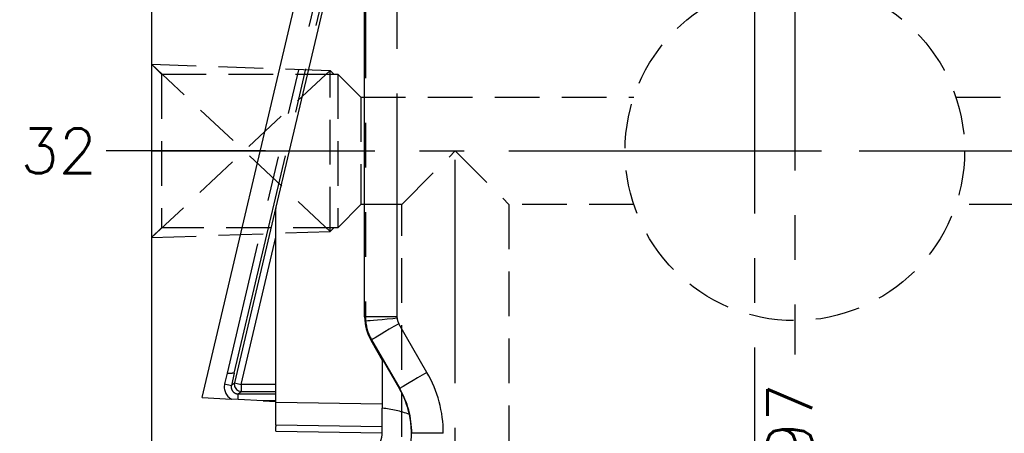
# Model space of a CAD drawing. Extents: x 2651 to 11825, y -3833 to 1075.
# Tile 47 of 256: x 4263 to 4318, y -3568 to -3545. Entities that reach past the tile are written whole.
import ezdxf

# ---------------------------------------------------------------- set-up
doc = ezdxf.new("R2010")
doc.units = 0
doc.header["$LTSCALE"] = 10
for name, pattern in [('CENTER', [2, 1.25, -0.25, 0.25, -0.25]), ('HIDDEN', [0.375, 0.25, -0.125]), ('PHANTOM', [2.5, 1.25, -0.25, 0.25, -0.25, 0.25, -0.25])]:
    doc.linetypes.add(name, pattern=pattern)
doc.layers.get('0').update_dxf_attribs({"linetype": 'CONTINUOUS'})
doc.layers.get('Defpoints').update_dxf_attribs({"linetype": 'CONTINUOUS'})
for name, color, linetype in [('CEN', 1, 'CENTER'), ('COOL', 150, 'HIDDEN'), ('DIM', 3, 'CONTINUOUS'), ('LAYER_094', 7, 'CONTINUOUS')]:
    doc.layers.add(name, color=color, linetype=linetype)
doc.styles.get("Standard").update_dxf_attribs({"font": 'romans.shx'})
doc.dimstyles.new('1-1', dxfattribs={"dimtxt": 2.5, "dimasz": 2.5, "dimexe": 1, "dimexo": 0.5, "dimtad": 0, "dimrnd": 1.38778e-17, "dimzin": 9, "dimdsep": 46, "dimtxsty": 'Standard', "dimblk": 'CLOSED', "dimcen": 0, "dimclrd": 3, "dimclre": 3, "dimclrt": 3, "dimazin": 2, "dimtfac": 0.75, "dimtofl": 0, "dimtmove": 0, "dimatfit": 3, "dimfxl": 0, "dimtolj": 1, "dimarcsym": 0})

# ---------------------------------------------------------------- blocks, each defined once
blk = doc.blocks.new('*D411')
at = {"layer": 'Defpoints', "color": 0}
for p in [(4306.684, -3521.422), (4306.684, -3542.858), (4304.434, -3584.358)]:
    blk.add_point(p, dxfattribs=at)
at = {"layer": 'DIM', "color": 3, "lineweight": -2}
blk.add_line((4306.684, -3542.358), (4306.684, -3521.422), dxfattribs=at)
at = {"layer": 'DIM', "color": 3, "insert": (4306.684, -3516.988), "char_height": 2.5, "attachment_point": 5, "rotation": 90}
blk.add_mtext('\\A1;2.25', dxfattribs=at)
blk = doc.blocks.new('_Closed')
at = {"color": 0, "linetype": 'ByBlock', "lineweight": -2}
for p, q in [((-1, 0.167), (0, 0)), ((-1, 0.167), (-1, -0.167)), ((0, 0), (-1, -0.167)), ((0, 0), (-1, 0))]:
    blk.add_line(p, q, dxfattribs=at)
blk = doc.blocks.new('*D412')
at = {"layer": 'Defpoints', "color": 0}
for p in [(4296.684, -3521.422), (4296.684, -3529.548), (4304.434, -3584.358)]:
    blk.add_point(p, dxfattribs=at)
at = {"layer": 'DIM', "color": 3, "lineweight": -2}
blk.add_line((4296.684, -3529.048), (4296.684, -3521.422), dxfattribs=at)
at = {"layer": 'DIM', "color": 3, "insert": (4296.684, -3516.988), "char_height": 2.5, "attachment_point": 5, "rotation": 90}
blk.add_mtext('\\A1;7.75', dxfattribs=at)
blk = doc.blocks.new('*D413')
at = {"layer": 'Defpoints', "color": 0}
for p in [(4316.684, -3521.422), (4316.684, -3529.548), (4304.434, -3584.358)]:
    blk.add_point(p, dxfattribs=at)
at = {"layer": 'DIM', "color": 3, "lineweight": -2}
blk.add_line((4316.684, -3529.048), (4316.684, -3521.422), dxfattribs=at)
at = {"layer": 'DIM', "color": 3, "insert": (4316.684, -3515.976), "char_height": 2.5, "attachment_point": 5, "rotation": 90}
blk.add_mtext('\\A1;12.25', dxfattribs=at)
blk = doc.blocks.new('*D414')
at = {"layer": 'Defpoints', "color": 0}
for p in [(4268.137, -3533.358), (4312.874, -3533.358), (4304.434, -3584.358)]:
    blk.add_point(p, dxfattribs=at)
at = {"layer": 'DIM', "color": 3, "lineweight": -2}
blk.add_line((4312.374, -3533.358), (4268.137, -3533.358), dxfattribs=at)
at = {"layer": 'DIM', "color": 3, "insert": (4265.845, -3533.358), "char_height": 2.5, "attachment_point": 5}
blk.add_mtext('\\A1;51', dxfattribs=at)
blk = doc.blocks.new('*D415')
at = {"layer": 'Defpoints', "color": 0}
for p in [(4268.137, -3552.358), (4277.561, -3552.358), (4304.434, -3584.358)]:
    blk.add_point(p, dxfattribs=at)
at = {"layer": 'DIM', "color": 3, "lineweight": -2}
blk.add_line((4277.061, -3552.358), (4268.137, -3552.358), dxfattribs=at)
at = {"layer": 'DIM', "color": 3, "insert": (4265.488, -3552.358), "char_height": 2.5, "attachment_point": 5}
blk.add_mtext('\\A1;32', dxfattribs=at)
blk = doc.blocks.new('*D421')
at = {"layer": 'Defpoints', "color": 0}
for p in [(4306.405, -3573.379), (4306.405, -3578.379), (4304.434, -3584.358)]:
    blk.add_point(p, dxfattribs=at)
at = {"layer": 'DIM', "color": 3, "lineweight": -2}
blk.add_line((4306.405, -3577.879), (4306.405, -3573.379), dxfattribs=at)
at = {"layer": 'DIM', "color": 3, "insert": (4306.405, -3569.123), "char_height": 2.5, "attachment_point": 5, "rotation": 90}
blk.add_mtext('\\A1;1.97', dxfattribs=at)
blk = doc.blocks.new('*D3346')
at = {"layer": 'Defpoints', "color": 0}
for p in [(4268.137, -3523.358), (4276.684, -3523.358), (4304.434, -3584.358)]:
    blk.add_point(p, dxfattribs=at)
at = {"layer": 'DIM', "color": 3, "lineweight": -2}
blk.add_line((4276.184, -3523.358), (4268.137, -3523.358), dxfattribs=at)
at = {"layer": 'DIM', "color": 3, "insert": (4265.905, -3523.358), "char_height": 2.5, "attachment_point": 5}
blk.add_mtext('\\A1;61', dxfattribs=at)

msp = doc.modelspace()

# ---------------------------------------------------------------- linework, layer by layer
at = {"layer": 'CEN'}
msp.add_line((4304.434, -3523.358), (4304.434, -3645.358), dxfattribs=at)
at = {"layer": 'COOL', "color": 1, "linetype": 'CENTER'}
for p, q in [((4306.684, -3540.958), (4306.684, -3563.758)), ((4270.684, -3552.358), (4325.684, -3552.358)), ((4287.684, -3645.358), (4287.685, -3552.358)), ((4295.284, -3552.358), (4318.084, -3552.358))]:
    msp.add_line(p, q, dxfattribs=at)
at = {"layer": 'COOL'}
for points in [[(4270.684, -3547.508), (4271.234, -3548.058), (4271.234, -3556.658), (4270.684, -3557.208)], [(4270.684, -3547.508), (4280.684, -3547.849), (4280.893, -3548.058)], [(4270.684, -3547.508), (4280.684, -3556.867), (4280.684, -3547.849), (4270.684, -3557.208)], [(4271.234, -3548.058), (4281.102, -3548.058), (4281.102, -3556.658), (4271.234, -3556.658)], [(4281.102, -3548.058), (4282.402, -3549.358), (4282.402, -3555.358), (4281.102, -3556.658)], [(4282.402, -3549.358), (4297.67, -3549.358)], [(4315.698, -3549.358), (4322.684, -3549.358), (4325.684, -3552.358), (4322.684, -3555.358), (4315.698, -3555.358)], [(4284.684, -3613.358), (4284.685, -3555.358), (4287.685, -3552.358), (4290.685, -3555.358), (4290.684, -3613.358)], [(4284.685, -3555.358), (4282.402, -3555.358)], [(4297.67, -3555.358), (4290.685, -3555.358)], [(4270.684, -3557.208), (4280.684, -3556.867), (4280.893, -3556.658)]]:
    msp.add_lwpolyline(points, dxfattribs=at)
at = {"layer": 'COOL', "color": 4, "linetype": 'HIDDEN'}
msp.add_circle((4306.684, -3552.358), 9.5, dxfattribs=at)
at = {"layer": 'LAYER_094', "color": 0, "linetype": 'Continuous'}
for p, q in [((4270.684, -3529.358), (4270.684, -3639.358)), ((4273.521, -3566.168), (4281.34, -3532.988)), ((4277.647, -3555.588), (4282.89, -3533.353)), ((4282.608, -3561.655), (4282.608, -3535.78)), ((4277.647, -3555.5), (4277.647, -3555.588)), ((4277.647, -3566.415), (4277.647, -3555.588)), ((4282.955, -3562.95), (4283.6, -3564.067)), ((4283.6, -3564.001), (4284.562, -3565.669)), ((4283.6, -3564.001), (4283.6, -3566.763)), ((4273.521, -3566.168), (4275.162, -3566.254)), ((4275.53, -3566.273), (4275.162, -3566.254)), ((4276.932, -3566.347), (4275.53, -3566.273)), ((4276.932, -3566.347), (4277.647, -3566.384)), ((4277.647, -3567.709), (4277.647, -3566.415)), ((4283.6, -3567.892), (4283.6, -3566.763)), ((4277.647, -3567.709), (4277.647, -3567.775)), ((4277.647, -3568.037), (4277.647, -3567.775)), ((4277.647, -3568.037), (4283.595, -3568.141)), ((4283.597, -3568.112), (4283.6, -3568.005)), ((4283.6, -3567.951), (4283.6, -3567.892)), ((4283.6, -3568.005), (4283.6, -3567.951))]:
    msp.add_line(p, q, dxfattribs=at)
at = {"layer": 'LAYER_094', "color": 253, "linetype": 'PHANTOM'}
for p, q in [((4282.353, -3533.226), (4274.915, -3564.791)), ((4275.313, -3564.797), (4282.731, -3533.316)), ((4282.655, -3535.78), (4282.655, -3561.642)), ((4284.421, -3561.642), (4284.421, -3535.78)), ((4277.647, -3555.5), (4275.328, -3565.341)), ((4275.706, -3565.43), (4277.647, -3557.194)), ((4282.655, -3561.642), (4282.608, -3561.655)), ((4284.421, -3561.642), (4282.655, -3561.642)), ((4284.424, -3561.711), (4284.421, -3561.642)), ((4286.099, -3564.754), (4284.525, -3562.03)), ((4282.955, -3562.95), (4283.002, -3562.937)), ((4283.002, -3562.937), (4284.576, -3565.661)), ((4274.915, -3564.791), (4274.774, -3565.391)), ((4274.915, -3564.791), (4275.195, -3564.795)), ((4275.313, -3564.797), (4275.152, -3565.481)), ((4275.313, -3564.797), (4275.195, -3564.795)), ((4274.774, -3565.391), (4275.152, -3565.481)), ((4275.328, -3565.341), (4275.152, -3565.481)), ((4275.328, -3565.341), (4275.706, -3565.43)), ((4275.706, -3565.43), (4275.706, -3565.819)), ((4277.647, -3565.43), (4275.706, -3565.43)), ((4275.53, -3565.958), (4275.706, -3565.819)), ((4275.53, -3565.958), (4277.647, -3565.958)), ((4275.53, -3566.273), (4275.53, -3565.958)), ((4275.706, -3565.819), (4277.647, -3565.819)), ((4284.562, -3565.669), (4284.576, -3565.661)), ((4277.647, -3566.347), (4276.932, -3566.347)), ((4277.647, -3566.415), (4283.6, -3566.513)), ((4283.6, -3567.807), (4277.647, -3567.709)), ((4287.013, -3568.165), (4285.247, -3568.165))]:
    msp.add_line(p, q, dxfattribs=at)
for points in [[(4282.666, -3561.872, 0), (4282.697, -3561.869, 0), (4282.783, -3561.86, 0), (4282.919, -3561.847, 0), (4283.103, -3561.83, 0), (4283.329, -3561.81, 0), (4283.589, -3561.786, 0), (4283.876, -3561.76, 0), (4284.181, -3561.733, 0), (4284.424, -3561.711, 0)], [(4284.525, -3562.03, 0), (4284.253, -3562.188, 0), (4283.991, -3562.341, 0), (4283.747, -3562.484, 0), (4283.527, -3562.614, 0), (4283.34, -3562.726, 0), (4283.19, -3562.816, 0), (4283.082, -3562.883, 0), (4283.019, -3562.924, 0), (4283.002, -3562.937, 0)], [(4286.099, -3564.754, 0), (4285.827, -3564.912, 0), (4285.565, -3565.065, 0), (4285.32, -3565.208, 0), (4285.101, -3565.337, 0), (4284.913, -3565.449, 0), (4284.763, -3565.54, 0), (4284.655, -3565.607, 0), (4284.592, -3565.648, 0), (4284.576, -3565.661, 0)], [(4275.328, -3565.341, 0), (4275.318, -3565.408, 0), (4275.32, -3565.476, 0), (4275.334, -3565.542, 0), (4275.359, -3565.605, 0), (4275.395, -3565.663, 0), (4275.44, -3565.713, 0), (4275.493, -3565.755, 0), (4275.553, -3565.787, 0), (4275.617, -3565.809, 0), (4275.684, -3565.818, 0), (4275.706, -3565.819, 0)]]:
    msp.add_polyline3d(points, dxfattribs=at)
at = {"layer": 'LAYER_094', "color": 0, "linetype": 'Continuous'}
for points in [[(4284.813, -3570.114, 0), (4284.872, -3569.975, 0), (4284.934, -3569.817, 0), (4284.994, -3569.643, 0), (4285.051, -3569.453, 0), (4285.103, -3569.249, 0), (4285.148, -3569.03, 0), (4285.185, -3568.8, 0), (4285.212, -3568.561, 0), (4285.226, -3568.318, 0), (4285.228, -3568.069, 0), (4285.218, -3567.816, 0), (4285.194, -3567.562, 0), (4285.161, -3567.335, 0), (4285.118, -3567.11, 0)], [(4283.156, -3569.248, 0), (4283.268, -3569.098, 0), (4283.369, -3568.932, 0), (4283.455, -3568.75, 0), (4283.499, -3568.633, 0), (4283.535, -3568.51, 0), (4283.564, -3568.382, 0), (4283.585, -3568.249, 0), (4283.597, -3568.112, 0)]]:
    msp.add_polyline3d(points, dxfattribs=at)
for centre, radius, start, end in [((4285.197, -3561.655), 2.589, 180.0008, 210.0211), ((4309.018, -3551.88), 28.303, 276.2309, 338.1536), ((4280.234, -3568.165), 4.996, 12.1945, 29.9804)]:
    msp.add_arc(centre, radius, start, end, dxfattribs=at)
at = {"layer": 'LAYER_094', "color": 253, "linetype": 'PHANTOM'}
for centre, radius, start, end in [((4285.246, -3561.642), 2.591, 180.0018, 185.1033), ((4285.246, -3561.642), 2.591, 185.1054, 209.9993), ((4285.198, -3561.642), 0.777, 185.1038, 210.0106), ((4309.018, -3551.88), 27.914, 276.318, 338.1536), ((4280.193, -3568.165), 6.82, 0, 30.0098), ((4275.53, -3565.57), 0.777, 166.736, 241.7211), ((4275.53, -3565.57), 0.389, 166.7224, 270.0182), ((4280.24, -3568.165), 5.007, 0.0005, 30.0129), ((4283.059, -3572.619), 5.881, 69.5097, 84.7224)]:
    msp.add_arc(centre, radius, start, end, dxfattribs=at)

# ---------------------------------------------------------------- dimensions: what is measured, and where the dimension line sits
at = {"layer": 'DIM'}
for feature_location, offset, dtype, picture, middle in [((4316.684, -3529.548), (0, 8.126), 1, '*D413', (4316.684, -3515.976)), ((4296.684, -3529.548), (0, 8.126), 1, '*D412', (4296.684, -3516.988)), ((4306.684, -3542.858), (0, 21.436), 1, '*D411', (4306.684, -3516.988)), ((4276.684, -3523.358), (-8.547, 0), 0, '*D3346', (4265.905, -3523.358)), ((4312.874, -3533.358), (-44.737, 0), 0, '*D414', (4265.845, -3533.358)), ((4277.561, -3552.358), (-9.424, 0), 0, '*D415', (4265.488, -3552.358)), ((4306.405, -3578.379), (0, 5), 1, '*D421', (4306.405, -3569.123))]:
    dim = msp.add_ordinate_dim(feature_location=feature_location, offset=offset, dtype=dtype, origin=(4304.434, -3584.358), dimstyle='1-1', dxfattribs=at)
    dim.commit()
    dim.dimension.update_dxf_attribs({"geometry": picture, "text_midpoint": middle})

doc.saveas('drawing.dxf')
